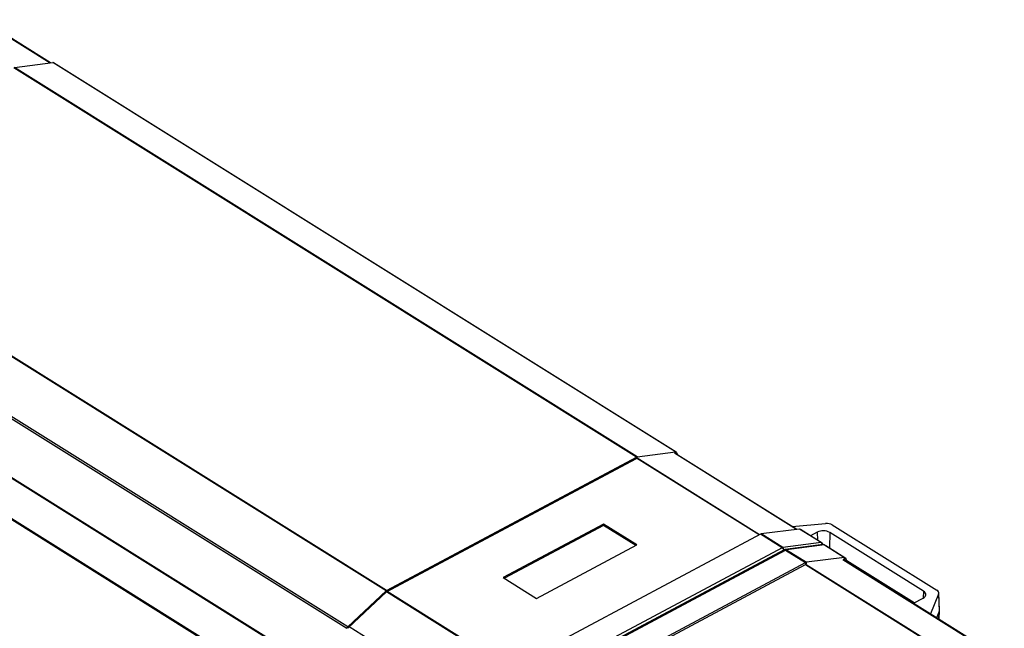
# Model space of a CAD drawing. Header units: millimetres. Extents: x 53 to 2304, y -1962 to 376.
# Tile 8 of 11: x 1401 to 2008, y -903 to -529. Entities that reach past the tile are written whole.
import ezdxf

# ---------------------------------------------------------------- set-up
doc = ezdxf.new("R2010")
doc.units = ezdxf.units.MM

msp = doc.modelspace()

# ---------------------------------------------------------------- linework, layer by layer
at = {"color": 7, "linetype": 'Continuous', "lineweight": 25}
for p, q in [((1377.68, -528.63), (1420.18, -555.19)), ((1420.41, -555.16), (1377.91, -528.6)), ((1398.19, -558.02), (1421.79, -554.98)), ((1805.18, -794.56), (1421.79, -554.98)), ((1805.57, -794.64), (1422.18, -555.05)), ((1781.23, -797.72), (1397.84, -558.14)), ((1781.58, -797.6), (1398.19, -558.02)), ((1626.96, -880.06), (1243.57, -640.48)), ((1627.31, -879.8), (1243.92, -640.22)), ((1602.74, -903.21), (1219.35, -663.63)), ((1603.36, -902.2), (1219.96, -662.62)), ((1594.09, -934.45), (1210.7, -694.87)), ((1594.15, -934.03), (1210.76, -694.44)), ((1594.09, -959.25), (1210.7, -719.67)), ((1210.98, -720.31), (1594.38, -959.89)), ((1627.31, -879.8), (1781.23, -797.72)), ((1627.31, -880.62), (1781.23, -798.53)), ((1781.23, -798.53), (1781.23, -797.72)), ((1856.68, -845.66), (1781.25, -798.52)), ((1781.58, -797.6), (1781.34, -798.48)), ((1781.58, -797.6), (1805.18, -794.56)), ((1856.98, -845.5), (1781.6, -798.4)), ((1879.62, -842.29), (1804.65, -795.44)), ((1804.93, -795.46), (1805.18, -794.56)), ((1879.85, -842.26), (1804.96, -795.46)), ((1805.8, -794.92), (1805.11, -795.56)), ((1805.8, -794.92), (1806.36, -796.34)), ((1760.89, -838.97), (1699.11, -871.92)), ((1760.89, -839.79), (1699.82, -872.36)), ((1781.45, -851.82), (1760.89, -838.97)), ((1760.89, -839.79), (1760.89, -838.97)), ((1780.75, -852.19), (1760.89, -839.79)), ((1881.55, -842.04), (1857.91, -845.08)), ((1877.08, -840.53), (1897.64, -838.65)), ((1894.85, -850.35), (1881.55, -842.04)), ((1882.09, -842.35), (1882.08, -842.37)), ((1895.39, -850.66), (1882.09, -842.35)), ((1901.69, -839.46), (1966.08, -879.69)), ((1857.51, -845.22), (1703.67, -927.26)), ((1870.81, -853.53), (1857.51, -845.22)), ((1857.91, -845.08), (1857.82, -845.41)), ((1871.21, -853.39), (1857.91, -845.08)), ((1892.5, -843.96), (1888.27, -846.21)), ((1892.5, -843.96), (1892.64, -848.94)), ((1900.2, -844.13), (1899.91, -853.62)), ((1957.88, -880.18), (1900.2, -844.13)), ((1870.81, -853.53), (1716.97, -935.57)), ((1719.67, -884.77), (1781.45, -851.82)), ((1871.21, -853.39), (1871.1, -853.77)), ((1894.85, -850.35), (1871.21, -853.39)), ((1896.18, -851.62), (1872.75, -854.63)), ((1896.92, -851.78), (1873.48, -854.8)), ((1895.96, -851.64), (1895.71, -851.01)), ((1896.92, -851.78), (1909.2, -859.46)), ((1897.68, -852.23), (1909.97, -859.9)), ((1872.09, -854.84), (1718.39, -936.81)), ((1719.31, -936.92), (1872.95, -854.98)), ((1872.95, -854.98), (1885.24, -862.65)), ((1873.48, -854.8), (1873.36, -855.23)), ((1873.48, -854.8), (1885.76, -862.48)), ((1909.2, -859.46), (1885.76, -862.48)), ((1908.83, -860.81), (1908.56, -860.85)), ((1909.2, -859.46), (1908.83, -860.81)), ((1908.83, -860.81), (1908.93, -860.87)), ((1909.97, -859.9), (1908.93, -860.87)), ((1910.89, -862.23), (1909.97, -859.9)), ((1731.59, -944.6), (1885.24, -862.65)), ((1731.59, -945.82), (1885.24, -863.88)), ((1885.14, -863.93), (1984.79, -926.19)), ((1885.24, -862.65), (1885.24, -863.88)), ((1885.76, -862.48), (1885.38, -863.82)), ((1885.62, -863.77), (1985.18, -925.98)), ((1908.31, -860.85), (2007.33, -922.72)), ((2007.63, -922.68), (1908.66, -860.83)), ((1909, -861.05), (1908.93, -860.87)), ((1952.08, -887.55), (1910.67, -861.67)), ((1699.11, -871.92), (1719.67, -884.77)), ((1603.36, -902.2), (1626.96, -880.06)), ((1603.61, -902.83), (1627.21, -880.69)), ((1627.21, -880.69), (1626.96, -880.06)), ((1702.88, -927.92), (1627.25, -880.66)), ((1627.31, -879.8), (1627.31, -880.62)), ((1703.19, -927.63), (1627.66, -880.44)), ((1951.73, -887.75), (1957.58, -884.63)), ((1957.88, -880.18), (1957.75, -884.53)), ((1967.16, -882.08), (1962.09, -894.22)), ((1967.16, -882.08), (1967.6, -892.76)), ((1967.73, -892.01), (1967.28, -881.4)), ((1967.6, -892.76), (1965.97, -896.65)), ((1967.4, -897.54), (1967.6, -892.76)), ((1967.5, -897.6), (1967.73, -892.15)), ((1603.36, -902.2), (1603.61, -902.83)), ((1679.83, -949.54), (1604.2, -902.27))]:
    msp.add_line(p, q, dxfattribs=at)
at = {"color": 7, "linetype": 'Continuous', "lineweight": 25, "flags": 128}
msp.add_lwpolyline([(1957.58, -884.63), (1958.29, -884.16), (1958.83, -883.63), (1959.18, -883.05), (1959.33, -882.44), (1959.26, -881.82), (1958.99, -881.22), (1958.53, -880.67), (1957.88, -880.18)], dxfattribs=at)
at = {"color": 7, "linetype": 'Continuous', "lineweight": 25}
for centre, radius, start, end in [((1421.88, -555.55), 0.576, 58.99775, 99.37427), ((1781.73, -798.62), 1.04, 98.32888, 118.94911), ((1804.96, -795.62), 0.157, 25.16668, 100.19404), ((1805.28, -795.1), 0.551, 19.89008, 100.02669), ((1898.41, -845.33), 6.73, 60.80726, 96.5469), ((1896.18, -851.47), 8.37, 61.27021, 116.11081), ((1628.11, -881.27), 1.67, 118.6002, 133.60773), ((1627.54, -881.04), 0.476, 118.59503, 133.60537), ((1965.28, -881.49), 1.96, 342.29832, 66.25204), ((1966.01, -892.08), 1.72, 336.83828, 2.2965), ((1604.91, -903.83), 2.25, 133.47257, 163.93438), ((1604.05, -903.3), 0.643, 133.4742, 163.9355)]:
    msp.add_arc(centre, radius, start, end, dxfattribs=at)
for points, knots in [([(1870.81, -853.53), (1870.94, -853.62), (1871.19, -853.81), (1871.51, -854.27), (1871.71, -854.7), (1871.74, -854.94), (1871.75, -855.02)], [0, 0, 0, 0, 0.2843253, 0.5686678, 0.8530144, 1, 1, 1, 1]), ([(1871.82, -854.98), (1871.83, -854.9), (1871.88, -854.64), (1871.78, -854.17), (1871.56, -853.68), (1871.33, -853.49), (1871.21, -853.39)], [0, 0, 0, 0, 0.140147, 0.426775, 0.713394, 1, 1, 1, 1]), ([(1872.29, -854.85), (1872.33, -854.81), (1872.51, -854.63), (1872.95, -854.57), (1873.3, -854.73), (1873.48, -854.8)], [0, 0, 0, 0, 0.126755, 0.5633954, 1, 1, 1, 1]), ([(1894.85, -850.35), (1894.97, -850.45), (1895.2, -850.64), (1895.41, -851.13), (1895.5, -851.51), (1895.47, -851.7), (1895.47, -851.71)], [0, 0, 0, 0, 0.328365, 0.656747, 0.985138, 1, 1, 1, 1]), ([(1895.72, -851.67), (1895.75, -851.57), (1895.83, -851.33), (1895.72, -850.95), (1895.5, -850.76), (1895.39, -850.66)], [0, 0, 0, 0, 0.2569008, 0.6284572, 1, 1, 1, 1]), ([(1896.92, -851.78), (1896.74, -851.69), (1896.49, -851.56), (1896.25, -851.63), (1896.19, -851.65)], [0, 0, 0, 0, 0.738705, 1, 1, 1, 1]), ([(1872.95, -854.98), (1872.79, -854.89), (1872.46, -854.72), (1872.2, -854.81), (1872.07, -854.85)], [0, 0, 0, 0, 0.512311, 1, 1, 1, 1])]:
    msp.add_open_spline(points, degree=3, knots=knots, dxfattribs=at)

doc.saveas('drawing.dxf')
